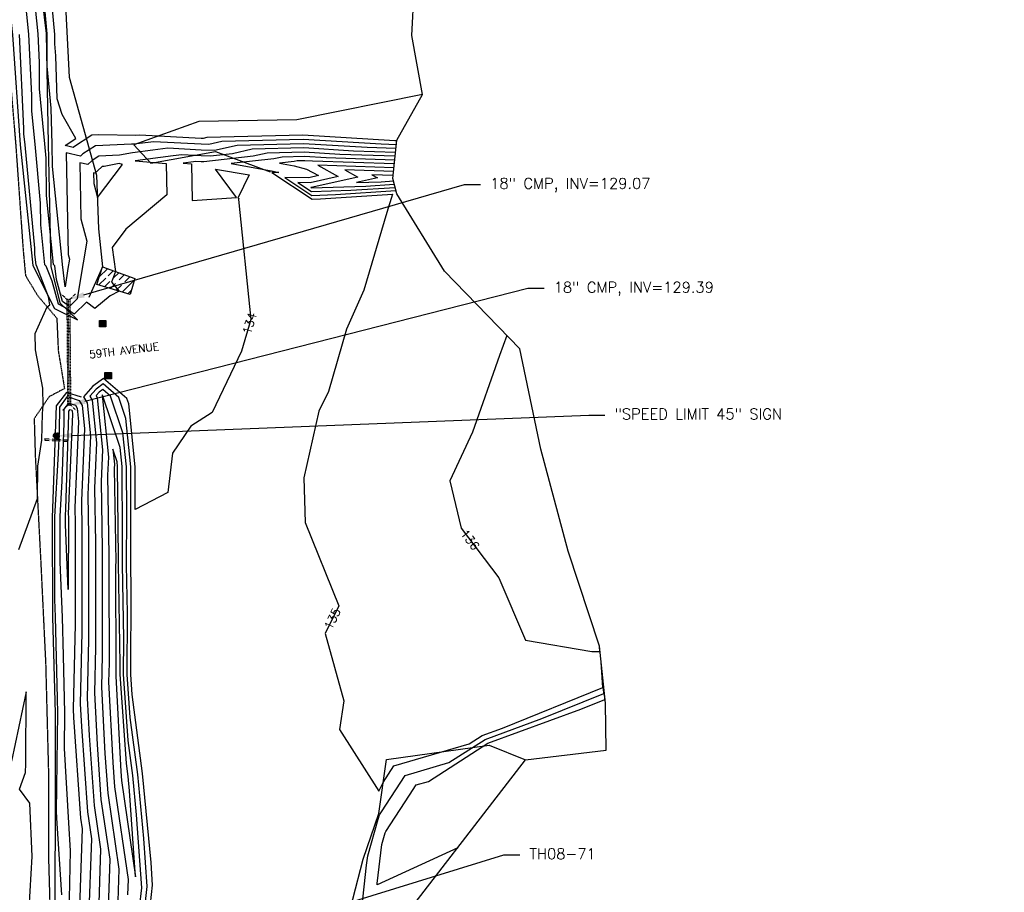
# Model space of a CAD drawing. Header units: feet. Extents: x 351431 to 355879, y 310968 to 329728.
# Tile 157 of 254: x 353540 to 353999, y 322216 to 322623. Entities that reach past the tile are written whole.
import ezdxf

# ---------------------------------------------------------------- set-up
doc = ezdxf.new("R2010")
doc.units = ezdxf.units.FT
doc.header["$MEASUREMENT"] = 0
doc.linetypes.add('D10', pattern=[0.15, 0.1, -0.05])
doc.linetypes.add('D25', pattern=[0.375, 0.25, -0.125])
for name, color, linetype in [('EHIST', 56, 'Continuous'), ('ELIST', 3, 'Continuous'), ('ELTCH-EG1', 253, 'Continuous'), ('ELTCN-EG1', 251, 'Continuous'), ('ELTNB-EG1', 55, 'Continuous'), ('ELTT', 3, 'Continuous'), ('ELUDC', 153, 'D10'), ('ELYSP', 1, 'D25'), ('ELYSS', 2, 'Continuous'), ('ESFS', 153, 'Continuous'), ('ESIP', 41, 'Continuous'), ('ESMask', 155, 'Continuous'), ('ESUD-CMP', 13, 'D10'), ('ETFS', 6, 'Continuous'), ('ETGH', 4, 'Continuous'), ('ETRC', 2, 'Continuous'), ('ETTC', 252, 'Continuous'), ('ETUD', 4, 'Continuous')]:
    doc.layers.add(name, color=color, linetype=linetype)
doc.styles.add('ANNO-TOPO', font='simplex.shx')
doc.styles.add('L180', font='simplex.shx', dxfattribs={"height": 3.6})
doc.styles.add('L80', font='simplex', dxfattribs={"height": 4})

# ---------------------------------------------------------------- blocks, each defined once
blk = doc.blocks.new('ESIPOST')
blk.add_lwpolyline([(0.03, 0.0299), (0.03, -0.03), (-0.03, -0.03), (-0.03, 0.0299), (0.03, 0.0299)])
at = {"layer": 'ESMask'}
blk.add_solid([(-0.03, -0.03), (-0.03, 0.0299), (0.03, -0.03), (0.03, 0.0299)], dxfattribs=at)
blk = doc.blocks.new('ESIPUBSIGN')
at = {"layer": 'ESMask'}
h = blk.add_hatch(color=256, dxfattribs=at)
edge = h.paths.add_edge_path()
edge.add_arc((0, 0), 0.03, 90, 450)
for p, q in [((-0.03, 0.1047), (-0.0447, 0.1047)), ((-0.0447, 0.1047), (-0.0447, 0.066)), ((-0.03, 0.1047), (-0.03, 0.066)), ((-0.0447, 0.0381), (-0.0447, -0.0393)), ((-0.03, 0.0381), (-0.03, -0.0393)), ((-0.0447, -0.0672), (-0.0447, -0.1059)), ((-0.03, -0.0672), (-0.03, -0.1059)), ((-0.03, -0.1059), (-0.0447, -0.1059))]:
    blk.add_line(p, q)
for start, end in [(144.23142, 216.35632), (17.97024, 107.04945), (253.53828, 340.78828)]:
    blk.add_arc((0, 0), 0.03, start, end)
blk.add_solid([(-0.0447, -0.1059), (-0.03, -0.1059), (-0.0447, 0.1047), (-0.03, 0.1047)], dxfattribs=at)

msp = doc.modelspace()

# ---------------------------------------------------------------- hatches: boundary and pattern name
at = {"layer": 'EHIST'}
h = msp.add_hatch(dxfattribs=at)
h.set_pattern_fill('ANSI31', color=256, scale=20, style=0)
h.set_pattern_definition([(45, (353576.118, 322494.564), (-1.76777, 1.76777), [])])
h.paths.add_polyline_path([(353593.78, 322502.02), (353578.75, 322507.41), (353576.12, 322499.26), (353591.59, 322494.56)])
h.paths.add_polyline_path([(353589.56, 322498.31), (353579.91, 322501.25), (353580.65, 322503.54), (353590.1, 322500.15)], flags=16)

# ---------------------------------------------------------------- linework, layer by layer
at = {"layer": 'ELIST', "flags": 128}
msp.add_lwpolyline([(353578.75, 322507.41), (353593.78, 322502.02), (353591.59, 322494.56), (353576.12, 322499.26)], close=True, dxfattribs=at)
at = {"layer": 'ELTCH-EG1', "flags": 128}
for points, elevation in [([(353715.71, 322566.09), (353714.78, 322566.12), (353671.98, 322568.78), (353627.36, 322567.64), (353625.65, 322567.25), (353624.64, 322567.28), (353596.1, 322568.8), (353594.18, 322568.56), (353576.99, 322568.88), (353573.85, 322568.73), (353565.29, 322563.19), (353565.08, 322562.99), (353561.32, 322563.89), (353566.35, 322567.23), (353560.02, 322578.37), (353557.6, 322585.61), (353557.08, 322605.76), (353556.52, 322611.33), (353556.53, 322615.66), (353554.31, 322639.3)], 130), ([(353601.07, 322210.76), (353602.05, 322219.44), (353601.32, 322229.98), (353597.37, 322271.4), (353592.52, 322308.33), (353591.87, 322317.52), (353592.09, 322357.87), (353591.91, 322368.05), (353592, 322402.76), (353591.9, 322414.34), (353589.59, 322436.83), (353586.28, 322446.66), (353579.02, 322452.92), (353575.75, 322450.49), (353572.81, 322447.14), (353573.96, 322445.27), (353575.9, 322425.48), (353575.02, 322404.42), (353575.43, 322378.97), (353575.41, 322357.92), (353575.44, 322330.12), (353574.94, 322309.05), (353576.22, 322284.92), (353578.04, 322259.42), (353582.13, 322231.56), (353581.34, 322209.03)], 135)]:
    msp.add_lwpolyline(points, dxfattribs=dict(at, elevation=elevation))
at = {"layer": 'ELTCN-EG1', "flags": 128}
for points, elevation in [([(353715.34, 322562.52), (353702.01, 322562.96), (353672.32, 322564.8), (353641.36, 322564.01), (353630.92, 322561.66), (353624.68, 322561.85), (353609.18, 322562.67), (353602.11, 322561.82), (353592.74, 322560.59), (353586.65, 322559.43), (353576.99, 322558.99), (353573.93, 322557.01), (353571.85, 322555.04), (353568.2, 322555.91), (353568.7, 322529.75), (353571.41, 322519.38), (353568.01, 322499.24), (353567, 322492.56), (353563.32, 322488.94), (353560.08, 322491.28), (353557.33, 322501.49), (353556.62, 322507.93), (353555.98, 322508.49), (353552.72, 322540.59), (353552.58, 322558.07), (353551.95, 322564.72), (353549.35, 322590.39), (353549.39, 322602.57), (353548.74, 322615.93), (353544.61, 322656.9)], 132), ([(353715.53, 322564.31), (353708.4, 322564.54), (353672.15, 322566.79), (353634.36, 322565.82), (353628.29, 322564.45), (353624.66, 322564.57), (353602.64, 322565.73), (353593.34, 322564.61), (353592.21, 322564.63), (353575.42, 322563.86), (353569.61, 322560.1), (353568.46, 322559.01), (353561.85, 322560.6), (353562.76, 322513.17), (353563.34, 322510.96), (353562.62, 322506.68), (353561.33, 322498.19), (353560.19, 322508.53), (353560.06, 322508.65), (353555.42, 322554.24), (353555.34, 322564.37), (353554.91, 322581.37), (353552.93, 322600.86), (353552.99, 322616.02), (353551.54, 322631.39)], 131), ([(353539.74, 322375.8), (353548.46, 322399.51), (353548.67, 322414.64), (353550.54, 322426.72), (353550.86, 322439.1), (353551.15, 322442.91), (353551.02, 322450.94), (353547.48, 322468.81), (353547.43, 322476.33), (353552.95, 322488.85), (353554.2, 322489.68), (353553.67, 322493.41), (353548.02, 322508.01), (353547.83, 322508.17), (353547.31, 322513.3), (353547.29, 322516.09), (353542.7, 322564.32), (353542.18, 322569.45), (353542.19, 322571.89), (353540.04, 322615.62)], 134), ([(353588.03, 322555.15), (353586.53, 322555.5), (353579.52, 322554.16), (353578.56, 322554.12), (353578.26, 322553.92), (353575.23, 322551.06), (353574.55, 322551.23), (353574.64, 322546.33), (353576.38, 322539.67), (353588.03, 322555.15)], 133), ([(353714.6, 322555.37), (353676.47, 322556.64), (353673, 322556.86), (353669.38, 322556.76), (353668.01, 322556.45), (353661.17, 322555.7), (353667.9, 322554.48), (353673.77, 322552.97), (353679.31, 322549.94), (353674.76, 322548.92), (353663.64, 322549), (353676.16, 322540.72), (353687.27, 322541.09), (353715.35, 322542.96)], 136), ([(353714.42, 322553.59), (353678.99, 322554.76), (353688.46, 322549.59), (353675.34, 322546.63), (353669.7, 322546.67), (353676.05, 322542.47), (353694.31, 322543.08), (353714.97, 322544.46)], 137), ([(353714.23, 322551.8), (353691.55, 322552.55), (353697.61, 322549.24), (353675.91, 322544.34), (353675.75, 322544.34), (353675.93, 322544.22), (353701.36, 322545.08), (353714.58, 322545.96)], 138), ([(353714.05, 322550.01), (353704.11, 322550.34), (353706.76, 322548.89), (353696.98, 322546.68), (353708.41, 322547.07), (353714.2, 322547.45)], 139), ([(353597.46, 322200.55), (353599.53, 322218.86), (353597.98, 322241.13), (353595.13, 322270.98), (353591.64, 322297.59), (353590.21, 322317.6), (353590.37, 322346.11), (353589.98, 322368.42), (353590.05, 322392.45), (353589.87, 322414.37), (353588.25, 322430.08), (353582.49, 322447.2), (353578.84, 322450.35), (353577.2, 322449.13), (353575.72, 322447.45), (353576.3, 322446.5), (353578.68, 322422.15), (353578.07, 322407.44), (353578.58, 322375.98), (353578.56, 322361.4), (353578.61, 322326.5), (353578.25, 322311.61), (353579.89, 322280.72), (353581.2, 322262.34), (353586.41, 322226.85), (353585.89, 322212.01)], 136), ([(353559.87, 322214.94), (353557.68, 322248.12), (353557.36, 322253.64), (353557.93, 322299.52), (353557.75, 322306.38), (353556.9, 322344.41), (353556.55, 322352.48), (353556.55, 322390.93), (353558.33, 322420.44), (353558.67, 322431.08), (353558.83, 322442.05), (353562.38, 322447.02), (353567.8, 322445.22), (353569.29, 322442.8), (353570.33, 322432.13), (353568.92, 322398.39), (353569.14, 322384.94), (353569.1, 322350.94), (353569.12, 322337.36), (353568.32, 322303.92), (353568.89, 322293.31), (353571.72, 322253.57), (353573.57, 322240.97), (353572.25, 322203.08)], 133), ([(353563.01, 322198.17), (353563.89, 322235.43), (353563.03, 322248.5), (353561.03, 322283.11), (353561.24, 322299.77), (353560.54, 322326.22), (353560.14, 322344.34), (353559.03, 322369.96), (353559.02, 322391.24), (353560.01, 322407.58), (353560.87, 322434.85), (353560.96, 322441.13), (353563, 322443.98), (353566.1, 322442.95), (353566.95, 322441.57), (353567.55, 322435.45), (353565.88, 322395.38), (353565.99, 322387.93), (353565.95, 322347.45), (353565.96, 322340.98), (353565.01, 322301.36), (353565.22, 322297.51), (353568.56, 322250.64), (353569.29, 322245.68), (353567.7, 322200.1)], 132), ([(353593.85, 322190.33), (353597.01, 322218.29), (353594.63, 322252.28), (353592.89, 322270.56), (353590.75, 322286.85), (353588.56, 322317.67), (353588.65, 322334.36), (353588.06, 322368.79), (353588.09, 322382.14), (353587.83, 322414.4), (353586.91, 322423.34), (353578.69, 322447.74), (353578.66, 322447.77), (353578.64, 322447.76), (353578.63, 322447.75), (353578.63, 322447.74), (353581.47, 322418.83), (353581.12, 322410.46), (353581.72, 322372.99), (353581.71, 322364.89), (353581.77, 322322.89), (353581.56, 322314.17), (353583.56, 322276.52), (353584.36, 322265.27), (353590.69, 322222.14), (353590.44, 322214.99)], 137), ([(353564.77, 322438.78), (353562.83, 322392.36), (353562.85, 322390.92), (353562.81, 322357.19), (353561.5, 322387.44), (353561.5, 322391.56), (353561.69, 322394.72), (353563.07, 322438.63), (353563.09, 322440.22), (353563.61, 322440.94), (353564.4, 322440.68), (353564.61, 322440.33), (353564.77, 322438.78)], 131), ([(353586.91, 322317.75), (353586.93, 322322.6), (353586.13, 322369.16), (353586.14, 322371.83), (353585.79, 322414.43), (353585.57, 322416.59), (353583.56, 322422.57), (353584.25, 322415.5), (353584.17, 322413.47), (353584.87, 322370), (353584.86, 322368.38), (353584.93, 322319.27), (353584.87, 322316.73), (353587.23, 322272.33), (353587.52, 322268.2), (353594.1, 322223.38), (353591.29, 322263.43), (353590.65, 322270.14), (353589.87, 322276.12), (353586.91, 322317.75)], 138), ([(353697.56, 322174.59), (353704.83, 322192.12), (353699.43, 322208.64), (353701.68, 322228.82), (353702.22, 322233.15), (353707.04, 322250.27), (353707.67, 322252.16), (353708.59, 322253.55), (353719.6, 322270.55), (353740.02, 322276.54), (353756.86, 322287.36), (353783.22, 322297.05), (353812.15, 322308.72), (353811.66, 322316.07)], 134), ([(353544.55, 322208.61), (353546.06, 322232.74), (353544.86, 322257.67), (353540.07, 322264.18), (353542.88, 322271.97), (353543.03, 322275.94), (353543.28, 322309.49), (353536.36, 322277.28)], 134), ([(353744.08, 322236.87), (353706.65, 322219.67), (353706.54, 322220.01), (353706.56, 322220.21), (353708.84, 322238.47), (353710.36, 322243.87), (353710.56, 322244.46), (353721.72, 322261.34), (353724.81, 322266.11), (353730.54, 322267.79), (353758.17, 322285.55), (353801.42, 322301.45), (353812.61, 322305.96), (353812.42, 322308.8)], 133)]:
    msp.add_lwpolyline(points, dxfattribs=dict(at, elevation=elevation))
at = {"layer": 'ELTT', "flags": 128}
for points in [[(353617.26, 322937.26), (353588.94, 322940.48), (353563.38, 322944.35), (353563.04, 322911.54), (353545.25, 322877.95), (353532.24, 322854.76), (353542.21, 322811.65), (353546.79, 322763.92), (353578.14, 322732.73), (353626.61, 322744.15), (353656.54, 322744.94), (353680.92, 322732.49), (353691.32, 322706.91), (353680.61, 322689.3), (353641.8, 322661.78), (353604.74, 322652.49), (353581.81, 322658.99), (353560.7, 322644.3), (353563.26, 322595.79), (353576.01, 322550.15), (353576.91, 322525.1), (353578.75, 322507.41), (353572.44, 322493.13)], [(353545.75, 322672.03), (353552.56, 322616.07), (353553.43, 322564.79), (353554.7, 322507.6), (353558.84, 322490.66), (353567.13, 322482.82)], [(353727.67, 322587.74), (353669.23, 322575.92), (353623.6, 322575.11), (353593.28, 322564.33), (353601.2, 322555.68), (353631.4, 322561.15), (353656.75, 322551.65)], [(353709.16, 322191.46), (353690.47, 322194.32), (353700.16, 322231.49), (353707.41, 322252.85), (353710.89, 322277.97), (353758.81, 322284.67), (353775.63, 322277.88), (353813.15, 322282.38)]]:
    msp.add_lwpolyline(points, dxfattribs=at)
at = {"layer": 'ELUDC', "flags": 128}
msp.add_lwpolyline([(353563.27, 322442.97), (353562.89, 322492.28)], dxfattribs=at)
at = {"layer": 'ELYSP', "flags": 128}
msp.add_lwpolyline([(353550.87, 323360.48), (353512.27, 323354.31), (353479.24, 323353.09), (353453.69, 323348.72), (353446.53, 323347.54), (353444.6, 323347.05), (353444.8, 323345.85), (353444.81, 323345.19), (353437.43, 323335.64), (353434.04, 323325.72), (353441.42, 323279.42), (353449.02, 323233.16), (353456.41, 323187.52), (353464.11, 323140.77), (353472.01, 323091.24), (353479.3, 323044.95), (353486.78, 322996.48), (353494.63, 322948.21), (353501.83, 322900.12), (353508.82, 322853.39), (353514.96, 322803.29), (353520.22, 322755.93), (353525.5, 322707.58), (353530.1, 322661.06), (353534.37, 322611.41), (353538.38, 322563.87), (353541.74, 322515.89), (353542.88, 322503.42), (353548.56, 322494.03), (353557.47, 322483.52), (353558.12, 322468.46), (353561.02, 322450.75), (353553.97, 322447), (353546.92, 322436.77), (353547.44, 322419.12), (353549.93, 322371.2), (353552.27, 322322.48), (353553.57, 322272.15), (353553.59, 322232.59), (353554.97, 322183.76), (353557.45, 322134.22), (353564.11, 322089.28), (353574.49, 322042.53), (353586.47, 321990.98), (353597.39, 321942.02), (353609.49, 321894.63), (353617.24, 321871.91), (353616.6, 321871.83), (353615.23, 321871.74), (353616.76, 321862.42), (353620.09, 321850.87), (353627.26, 321828.03), (353642.75, 321787.19), (353645.4, 321781.08), (353646.85, 321778.08), (353649.54, 321773.11), (353659.68, 321759.14), (353672.92, 321746.33), (353687.52, 321736.97), (353703.31, 321730.22), (353705.36, 321729.51), (353711.26, 321727.81), (353714.17, 321727.15), (353720.37, 321726.04), (353737.92, 321723.86), (353757.47, 321722.47), (353763.81, 321722.26), (353768.76, 321722.21), (353774.9, 321722.02), (353834.36, 321720.35), (353860.05, 321717.08), (353881.65, 321714.23), (353911.45, 321710.23), (353928.53, 321710.64), (353935.17, 321710.85), (353952.19, 321711.19), (353955.18, 321711.51), (353958.34, 321711.88), (353962.09, 321712.39), (353966.05, 321713.01), (353967.99, 321713.36), (353969.84, 321713.73), (353971.55, 321714.13), (353972.35, 321714.35), (353973.1, 321714.59), (353974.51, 321715.12), (353975.84, 321715.72), (353977.12, 321716.4), (353980.49, 321718.32), (353981.37, 321718.85), (353982.17, 321719.37), (353982.91, 321719.91), (353984.36, 321721.07), (353985.51, 321722.04), (353986.78, 321723.15), (353987.9, 321724.23), (353989.31, 321725.76), (353991.35, 321727.93), (353991.95, 321728.64), (353992.49, 321729.41), (353992.74, 321729.83), (353992.96, 321730.28), (353993.17, 321730.77), (353993.77, 321732.45), (353994.38, 321734.26), (353994.97, 321736.18), (353996.09, 321740.1), (353997.07, 321743.81), (353998.55, 321749.92), (353998.38, 321754.84), (353997.05, 321755.12), (353996.41, 321754.9)], dxfattribs=at)
at = {"layer": 'ELYSS', "flags": 128}
for points in [[(353461.38, 323336.1), (353450.29, 323336.45), (353439.76, 323329.24), (353437.97, 323314.03), (353443.26, 323276.8), (353452.36, 323228.42), (353458.77, 323184.18), (353466.47, 323136.6), (353473.45, 323089.96), (353481.34, 323040.4), (353493.14, 322996.7), (353499.05, 322965.88), (353494.26, 322958.46), (353496.98, 322945.77), (353504.77, 322894.98), (353512.94, 322839.91), (353518.51, 322789.29), (353524.71, 322731.62), (353530.71, 322671.31), (353536.78, 322615.51), (353540.39, 322564.22), (353546.28, 322508.11), (353556.39, 322487.99), (353567.13, 322482.82)], [(353568.95, 322446.74), (353562.02, 322448.84), (353557.1, 322442.78), (353555.26, 322390.76), (353555.42, 322344.44), (353556.77, 322299.44), (353556.66, 322248.05), (353556.46, 322197.53), (353559.05, 322146.88), (353566.59, 322093.54), (353575.24, 322044.77), (353585.41, 322000.35), (353595.86, 321949.97), (353608.24, 321901.35), (353619.51, 321871.86), (353631.47, 321859.35)]]:
    msp.add_lwpolyline(points, dxfattribs=at)
at = {"layer": 'ESUD-CMP'}
for p, q in [((353562.14, 322492.28), (353559.57, 322494.81)), ((353563.64, 322492.29), (353566.18, 322494.86)), ((353562.52, 322442.96), (353559.98, 322440.38)), ((353564.02, 322442.97), (353566.6, 322440.43))]:
    msp.add_line(p, q, dxfattribs=at)
at = {"layer": 'ESUD-CMP', "flags": 128}
msp.add_lwpolyline([(353562.14, 322492.28), (353562.52, 322442.96), (353564.02, 322442.97), (353563.64, 322492.29)], close=True, dxfattribs=at)
at = {"layer": 'ETFS', "linetype": 'ByBlock', "lineweight": -2}
msp.add_line((353805.09, 322438.41), (353812.59, 322438.41), dxfattribs=at)
msp.add_lwpolyline([(353564.75, 322428.96), (353805.09, 322438.41)], dxfattribs=at)
at = {"layer": 'ETFS'}
msp.add_solid([(353564.8, 322427.71), (353557.26, 322428.67), (353564.71, 322430.21)], dxfattribs=at)
at = {"layer": 'ETGH', "linetype": 'ByBlock', "lineweight": -2}
msp.add_line((353765.52, 322233.58), (353773.02, 322233.58), dxfattribs=at)
msp.add_lwpolyline([(353509.67, 322154.62), (353765.52, 322233.58)], dxfattribs=at)
at = {"layer": 'ETUD', "linetype": 'ByBlock', "lineweight": -2}
for p, q in [((353747.24, 322545.83), (353754.74, 322545.83)), ((353776.77, 322497.48), (353784.27, 322497.48))]:
    msp.add_line(p, q, dxfattribs=at)
msp.add_lwpolyline([(353570.1, 322494.37), (353747.24, 322545.83)], dxfattribs=at)
at = {"layer": 'ETUD'}
for points in [[(353570.44, 322493.17), (353562.89, 322492.28), (353569.75, 322495.57)], [(353570.85, 322443.61), (353563.27, 322442.97), (353570.23, 322446.03)]]:
    msp.add_solid(points, dxfattribs=at)

# ---------------------------------------------------------------- block references
at = {"layer": 'ESFS', "xscale": 50.00000000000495, "yscale": 50.00000000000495, "zscale": 50.00000000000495, "rotation": 87.09665187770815}
msp.add_blockref('ESIPUBSIGN', (353557.26, 322428.67), dxfattribs=at)
at = {"layer": 'ESIP', "xscale": 50, "yscale": 50, "zscale": 50}
for p in [(353578.82, 322480.93), (353581.39, 322456.75)]:
    msp.add_blockref('ESIPOST', p, dxfattribs=at)

# ---------------------------------------------------------------- texts
at = {"layer": 'ETFS', "insert": (353817.09, 322441.41), "char_height": 5, "attachment_point": 1, "style": 'ANNO-TOPO'}
msp.add_mtext('"SPEED LIMIT 45" SIGN', dxfattribs=at)
at = {"layer": 'ETGH', "insert": (353777.52, 322236.58), "char_height": 5, "attachment_point": 1, "style": 'ANNO-TOPO'}
msp.add_mtext('TH08-71', dxfattribs=at)
at = {"layer": 'ETUD', "char_height": 5, "attachment_point": 1, "style": 'ANNO-TOPO'}
for s, insert in [('18" CMP, INV=129.07', (353759.24, 322548.81)), ('18" CMP, INV=129.39', (353788.77, 322500.46))]:
    msp.add_mtext(s, dxfattribs=dict(at, insert=insert))

# ---------------------------------------------------------------- next in the draw order: texts
at = {"layer": 'ETRC', "insert": (353572.32, 322468.35), "char_height": 3.6, "width": 57.117, "attachment_point": 1, "rotation": 6.8146, "style": 'L180', "bg_fill": 3, "box_fill_scale": 1.5, "bg_fill_color": 256, "bg_fill_true_color": 13158600, "bg_fill_transparency": 16324528}
msp.add_mtext('59TH AVENUE', dxfattribs=at)
at = {"layer": 'ETTC', "char_height": 4, "attachment_point": 5, "style": 'L80', "bg_fill": 3, "box_fill_scale": 1.2, "bg_fill_color": 256}
for s, insert, rotation, bg_fill_transparency in [('{134}', (353647.21, 322481.09, 134), 73.8813, 657), ('{136}', (353749.85, 322380.32, 136), 307.0404, 647), ('{135}', (353685.74, 322343.51, 135), 63.862, 652)]:
    msp.add_mtext(s, dxfattribs=dict(at, insert=insert, rotation=rotation, bg_fill_transparency=bg_fill_transparency))

# ---------------------------------------------------------------- next in the draw order: linework, layer by layer
at = {"layer": 'ELTCH-EG1', "elevation": 135, "flags": 128}
msp.add_lwpolyline([(353714.79, 322557.16), (353682.86, 322558.22), (353672.83, 322558.84), (353662.37, 322558.58), (353658.42, 322557.68), (353638.68, 322555.5), (353658.12, 322552), (353660.81, 322551.3), (353657.59, 322551.32), (353676.28, 322538.97), (353680.22, 322539.1), (353713.69, 322541.33), (353711.07, 322532.67), (353700.32, 322496.57), (353692.29, 322478.44), (353683.9, 322449.42), (353679.5, 322440.25), (353672.46, 322409.13), (353673.05, 322388.35), (353688.73, 322349.61), (353682.36, 322336.62), (353691.08, 322305.31), (353689.09, 322292.01), (353707.34, 322263.22), (353709.41, 322267.32), (353714.38, 322274.99), (353749.5, 322285.29), (353755.55, 322289.17), (353765.01, 322292.65), (353811.69, 322311.48), (353810.9, 322323.34)], dxfattribs=at)
at = {"layer": 'ELTCN-EG1', "flags": 128}
for points, elevation in [([(353715.16, 322560.73), (353695.63, 322561.38), (353672.49, 322562.82), (353648.37, 322562.2), (353639.26, 322560.14), (353628.91, 322559), (353624.7, 322559.13), (353615.71, 322559.61), (353611.62, 322559.11), (353593.99, 322556.81), (353608.41, 322555.59), (353608.65, 322541.05), (353589.64, 322524.91), (353583.18, 322516.51), (353584.86, 322505.22), (353582.94, 322500.33), (353586.43, 322496.13), (353582.29, 322493.87), (353575.11, 322488.03), (353571.35, 322491.02), (353565.56, 322485.34), (353560.96, 322488.65), (353558.31, 322490.07), (353555.29, 322500.77), (353552.59, 322507.73), (353551.91, 322508.33), (353550.02, 322526.95), (353549.93, 322537.08), (353547.32, 322564.52), (353545.77, 322579.92), (353545.79, 322587.23), (353544.39, 322615.78), (353541.76, 322641.85)], 133), ([(353714.97, 322558.95), (353689.24, 322559.8), (353672.66, 322560.83), (353655.37, 322560.39), (353648.84, 322558.91), (353625.88, 322556.38), (353624.72, 322556.41), (353622.25, 322556.54), (353621.12, 322556.41), (353616.27, 322555.77), (353620.24, 322555.44), (353620.52, 322538.37), (353641.08, 322539.66), (353631.4, 322552.91), (353647, 322550.27), (353641.68, 322539.39), (353642.26, 322539.22), (353642.07, 322538.74), (353647.72, 322482.86), (353643.48, 322468.16), (353629.75, 322439.53), (353619.86, 322433.26), (353611.29, 322420.71), (353609.08, 322402.31), (353593.9, 322394.35), (353593.95, 322413.07), (353593.94, 322414.31), (353590.93, 322443.57), (353590.07, 322446.12), (353579.2, 322455.49), (353574.31, 322451.85), (353569.9, 322446.84), (353571.62, 322444.03), (353573.12, 322428.8), (353571.97, 322401.41), (353572.29, 322381.96), (353572.25, 322354.43), (353572.28, 322333.74), (353571.63, 322306.49), (353572.55, 322289.12), (353574.88, 322256.49), (353577.85, 322236.27), (353576.8, 322206.05)], 134), ([(353766.98, 322475.51), (353763.55, 322466.22), (353751, 322430.38), (353740.37, 322407.84), (353745.76, 322385.73), (353763.22, 322362.59), (353775.63, 322333.58), (353806.59, 322328.24), (353810.3, 322328.27), (353810.14, 322330.62)], 136)]:
    msp.add_lwpolyline(points, dxfattribs=dict(at, elevation=elevation))
at = {"layer": 'ELTNB-EG1'}
msp.add_polyline3d([(353709.16, 322191.46, 133.62), (353775.63, 322277.88, 132.44), (353813.15, 322282.38, 132.38), (353812.9, 322304.22, 132.37), (353810.12, 322330.83, 136.03), (353795.49, 322374.99, 136.42), (353782.77, 322422.52, 136.41), (353773.04, 322469.28, 136.1), (353737.9, 322505.4, 135.52), (353715.72, 322541.51, 135.03), (353713.9, 322548.62, 139.78), (353715.74, 322566.36, 129.85), (353727.67, 322587.74, 129.72), (353722.67, 322615.23, 129.89), (353724.9, 322657.02, 129.73)], dxfattribs=at)
at = {"layer": 'ETUD', "linetype": 'ByBlock', "lineweight": -2}
msp.add_lwpolyline([(353570.54, 322444.82), (353776.77, 322497.48)], dxfattribs=at)

doc.saveas('drawing.dxf')
